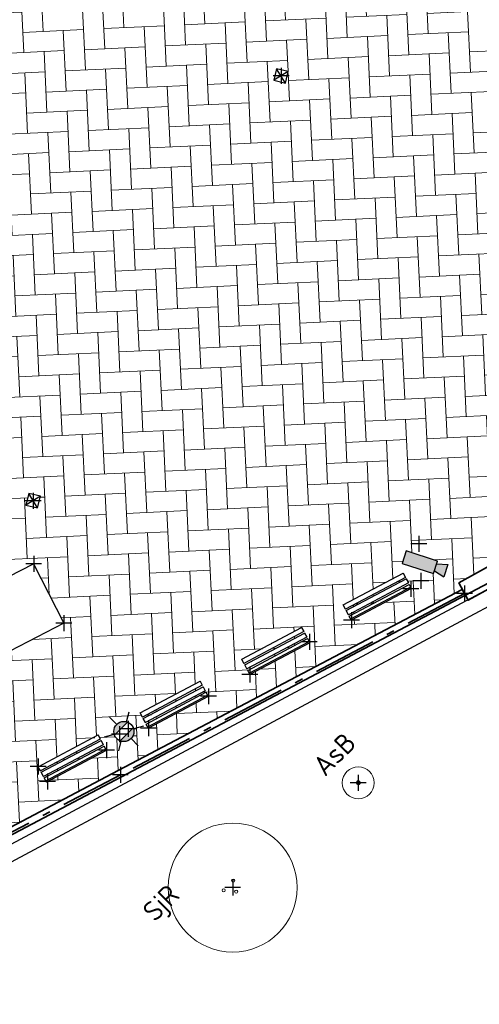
# Model space of a CAD drawing. Header units: millimetres. Extents: x -52896 to 112378, y -5052 to 108299.
# Tile 4 of 6: x 84804 to 96343, y -4855 to 19873. Entities that reach past the tile are written whole.
import ezdxf
from ezdxf.enums import TextEntityAlignment as Align

# ---------------------------------------------------------------- set-up
doc = ezdxf.new("R2010")
doc.units = ezdxf.units.MM
doc.header["$LTSCALE"] = 100
doc.linetypes.add('VH-OPSLUITBAND_120X250', pattern=[26, 16, -4, 2, -4])
doc.layers.add('bomen nieuw kleur', color=98, linetype='Continuous', lineweight=0, transparency=0.4)
for name, color, linetype, lineweight, true_color in [('N-WE-GR-BOOM-S', 7, 'Continuous', 25, 0x00a500), ('R-WE-GR-BOOM-S', 7, 'Continuous', 25, 0x00a500), ('R-WE-GR-GRAS-A', 7, 'Continuous', 18, 0x7ca500), ('R-WE-GR-HAAG-G', 3, 'GR-HAAG1', 25, 0x00ff00), ('R-WE-VH-KANTOPSLUITING_OPSLUITBAND_120X250-G', 150, 'VH-OPSLUITBAND_120X250', 35, 0x007fff), ('R-WE-VH-VERHARDING_BETONSTRAATSTEEN_KF_ROOD_ELLEBOOG-A', 1, 'Continuous', 18, 0xff0000)]:
    doc.layers.add(name, color=color, linetype=linetype, lineweight=lineweight, true_color=true_color)
doc.layers.add('R-WE-AL-SITUATIEMETING-S', color=7, linetype='Continuous')
doc.layers.add('X-XX-AL-MEETPUNT_MARKER-S', color=7, linetype='Continuous')
for name, color, linetype, lineweight in [('R-WE-IE-MEUBILAIR_CAMERA-S', 7, 'Continuous', 25), ('R-WE-IE-MEUBILAIR_WEGMEUBILAIR_LICHTMAST-S', 7, 'Continuous', 25), ('R-WE-IE-MEUBILAIR_WEGMEUBILAIR_SPEELTOESTEL-S', 7, 'Continuous', 25), ('R-WE-IE-MEUBILAIR_WEGMEUBILAIR_ZITBANK-S', 7, 'Continuous', 25), ('R-WE-IE-TERREINAFSCHEIDING_KUNSTMATIG_HEKWERK-G', 20, 'IE-TERREINAFSCHEIDING-KUNSTMATIG', 35), ('R-WE-RI-KOLK-S', 7, 'Continuous', 25), ('R-WE-VH-KANTOPSLUITING_VOORKANTBAND-G', 50, 'Continuous', 35), ('R-WE-VH-KANTVERHARDING-G', 7, 'Continuous', 35), ('X-XX-AL-T25', 7, 'Continuous', 25)]:
    doc.layers.add(name, color=color, linetype=linetype, lineweight=lineweight)
doc.styles.add('NLCS-ISO', font='txt')
doc.styles.add('NLCS-ISO-ANNOTATIVE-T18', font='txt', dxfattribs={"height": 1.8})
doc.styles.add('NLCS-ISO-M200-T25', font='txt', dxfattribs={"height": 0.5})
doc.linetypes.add('GR-HAAG1', pattern='A,6,[176,NLCS.SHX,S=0.125,R=0,X=0,Y=0],-2', length=8)
doc.linetypes.add('IE-TERREINAFSCHEIDING-KUNSTMATIG', pattern='A,4,[82,NLCS.SHX,S=0.75,R=90,X=0,Y=0],4,-2', length=10)

# ---------------------------------------------------------------- blocks, each defined once
blk = doc.blocks.new('SGR-BOOM_NUMMER-SO')
at = {"linetype": 'ByBlock', "lineweight": 18}
h = blk.add_hatch(color=0, dxfattribs=at)
h.dxf.hatch_style = 1
edge = h.paths.add_edge_path()
edge.add_arc((0, 0), 0.25, 0, 360)
at = {"color": 0, "linetype": 'ByBlock', "lineweight": 18}
for radius in [2, 0.25]:
    blk.add_circle((0, 0), radius, dxfattribs=at)
at = {"color": 0, "linetype": 'ByBlock', "lineweight": -2, "style": 'NLCS-ISO-ANNOTATIVE-T18'}
for tag, p in [('SOORT', (2.5, -2.8)), ('DIAMETER', (2.5, -5.3))]:
    blk.add_attdef(tag, p, '', height=1.8, dxfattribs=at)
blk = doc.blocks.new('SIE-WEG_INGANGSCONTROLE_CAMERA-SO')
for points in [[(-0.4115733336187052, 0.1657281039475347), (-0.4115733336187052, -0.1657281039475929), (-0.3314562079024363, -0.1657281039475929), (0.3314562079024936, 0.1657281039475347)], [(0.4151522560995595, 0.1657281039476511), (0.3314562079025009, 0.1657281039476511), (-0.3314562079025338, -0.1657281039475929), (0.41515225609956, -0.1657281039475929)], [(0.6876813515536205, 0.1657281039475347), (0.41515225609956, 0.08904846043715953), (0.4151522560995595, -0.08904846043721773), (0.687681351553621, -0.1657281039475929)]]:
    blk.add_hatch(color=256).paths.add_polyline_path(points)
for p, q in [((0.41515225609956, 0.08904846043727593), (0.6876813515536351, 0.1657281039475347)), ((0.687681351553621, 0.1657281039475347), (0.687681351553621, -0.1657281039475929)), ((0.41515225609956, -0.08904846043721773), (0.687681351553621, -0.1657281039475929))]:
    blk.add_line(p, q)
at = {"flags": 128}
blk.add_lwpolyline([(-0.4115733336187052, -0.1657281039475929), (0.41515225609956, -0.1657281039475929), (0.41515225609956, 0.1657281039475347), (-0.4115733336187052, 0.1657281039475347)], close=True, dxfattribs=at)
blk = doc.blocks.new('SRI-KOLK_A_INMETING_RE01')
at = {"flags": 128}
blk.add_lwpolyline([(-0.15, -0.1499999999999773), (0.15, -0.1499999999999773), (0.15, 0.1499999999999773), (-0.15, 0.1499999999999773)], close=True, dxfattribs=at)
for points in [[(-0.15, -0.1499999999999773), (0.15, 0.1499999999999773)], [(0.15, -0.1499999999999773), (-0.15, 0.1499999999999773)]]:
    blk.add_lwpolyline(points)
blk = doc.blocks.new('N-SIE-WEG_LICHTMAST-SO')
h = blk.add_hatch(color=256)
h.paths.add_polyline_path([(1.162672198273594, 0.5, 0.6585046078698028), (-1.162672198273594, 0.5)])
h.paths.add_polyline_path([(-1.162672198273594, -0.5, 0.6585046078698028), (1.162672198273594, -0.5)])
at = {"flags": 128}
for points in [[(8.349587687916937e-10, 1.265625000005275), (1.669846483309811e-09, 2.53125000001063)], [(-2.192125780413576, 1.265625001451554), (-1.096064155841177, 0.6328125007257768)], [(1.096064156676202, 0.6328124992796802), (2.192125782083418, 1.26562499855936)], [(-1.162672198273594, 0.5), (1.162672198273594, 0.5)], [(-2.192125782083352, -1.26562499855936), (-1.096064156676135, -0.6328124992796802)], [(-1.162672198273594, -0.5), (1.162672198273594, -0.5)], [(2.192125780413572, -1.265625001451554), (1.096064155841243, -0.6328125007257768)], [(-8.349587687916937e-10, -1.265625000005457), (-1.669775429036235e-09, -2.53125000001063)]]:
    blk.add_lwpolyline(points, dxfattribs=at)
at = {"ltscale": 0.5}
blk.add_circle((0, 0), 1.265625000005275, dxfattribs=at)
at = {"style": 'NLCS-ISO'}
blk.add_attdef('TYPE', text='', height=1.8, dxfattribs=at).set_placement((1.669846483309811e-09, 2.53125000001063), align=Align.BOTTOM_CENTER)
blk = doc.blocks.new('SAL-MEETPUNT_MARKER-SO')
at = {"layer": 'X-XX-AL-MEETPUNT_MARKER-S'}
for points in [[(0.7071067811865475, 0.7071067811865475), (-0.7071067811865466, -0.7071067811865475)], [(0.7071067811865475, -0.7071067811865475), (-0.7071067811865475, 0.7071067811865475)]]:
    blk.add_lwpolyline(points, dxfattribs=at)
blk = doc.blocks.new('Group-177_18')
at = {"layer": 'bomen nieuw kleur', "color": 96, "linetype": 'Continuous', "lineweight": 13, "ltscale": 0.6902280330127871}
for centre, radius in [((-0.6688578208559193, -0.4398368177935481), 5.399999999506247), ((-1.365226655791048, -0.0689216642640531), 0.1299999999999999), ((-0.228468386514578, -0.05507939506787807), 0.13), ((-0.7072547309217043, -0.8843616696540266), 0.13)]:
    blk.add_circle(centre, radius, dxfattribs=at)
blk = doc.blocks.new('Tree new-multistem-DO_18')
at = {"layer": 'bomen nieuw kleur', "color": 96, "linetype": 'Continuous', "lineweight": 13, "ltscale": 0.6902280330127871}
blk.add_blockref('Group-177_18', (0, 0), dxfattribs=at)
blk = doc.blocks.new('SIE-WEG_ZITBANK_ZONDER_LEUNING')
blk.add_line((-0.9999999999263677, -0.1816827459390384, 0.0127592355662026), (1.000000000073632, -0.1816827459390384, 0.0127592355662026))
at = {"flags": 128}
for points, elevation in [([(-0.9999999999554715, 0.09968152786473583), (-0.9999999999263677, 0.2192993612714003), (1.000000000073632, 0.2192993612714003), (1.000000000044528, 0.09968152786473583)], 0.0127592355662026), ([(-0.9999999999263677, -0.2192993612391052), (-0.9999999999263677, -0.09968152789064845), (1.000000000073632, -0.09968152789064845), (1.000000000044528, -0.2192993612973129)], -0.01275923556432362)]:
    blk.add_lwpolyline(points, close=True, dxfattribs=dict(at, elevation=elevation))
blk.add_lwpolyline([(-0.9999999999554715, -0.05980891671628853), (-0.9999999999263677, 0.05980891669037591), (1.000000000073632, 0.05980891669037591), (1.000000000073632, -0.05980891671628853)], close=True, dxfattribs=at)

msp = doc.modelspace()

# ---------------------------------------------------------------- hatches: boundary and pattern name
at = {"layer": 'R-WE-GR-GRAS-A'}
h = msp.add_hatch(dxfattribs=at)
h.set_pattern_fill('GRASS', color=256, scale=50)
h.set_pattern_definition([(90, (0, 0), (-898.025612, 898.025612), [238.125, -1557.926224]), (45, (0, 0), (-898.0256121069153, 898.0256121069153), [238.125, -1031.875]), (135, (0, 0), (-898.0256121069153, -898.0256121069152), [238.125, -1031.875])])
h.paths.add_polyline_path([(33887.94043083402, 29690.60858189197), (31171.11952124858, 25401.47363404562), (30545.83833171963, 23173.45558340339), (30411.72413189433, 18753.03497205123), (31181.5643064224, 14869.11644744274), (30716.34141781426, 9870.989131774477), (31133.60307369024, 5861.160368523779), (31705.39923237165, 2333.909150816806), (32817.83345036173, -721.2546927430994), (32391.0775705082, -1874.044534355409), (30648.34919181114, -3006.306782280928), (28371.79237761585, -4753.242295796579), (34801.86822683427, -4647.131156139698), (34722.69332322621, -2782.804481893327), (34375.77931522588, -2797.537352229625)])
h.paths.add_polyline_path([(68244.73930850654, 37701.50635222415), (67238.20887634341, 47131.47822331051), (65444.8300127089, 47534.24025160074), (66712.13843501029, 61046.24921997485), (56339.30076360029, 64485.41941685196), (56091.92808511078, 63562.39693135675), (55950.41645634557, 53793.36047647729), (55854.78729562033, 45253.36232816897), (55778.67695198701, 39885.15948930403, 0.3348562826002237), (58451.91543748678, 35863.2017254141), (66902.55923802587, 32789.37459254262), (75061.62929090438, 29864.80125341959), (77651.54256165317, 28905.35829571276, 0.4200545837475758), (82759.83210815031, 31434.92064571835), (83346.30860625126, 33618.09561551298), (82128.33482460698, 33947.38321275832)])
h.paths.add_polyline_path([(66078.83441741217, 35632.46937008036), (65796.23638451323, 34855.54366414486), (65724.17573111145, 34881.75492056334), (65703.07828314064, 34599.43104046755), (65391.5881690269, 34712.73208439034), (65556.80692373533, 34942.63345168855), (65484.74627041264, 34968.84470808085), (65767.3443032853, 35745.77041398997)], flags=16)
h.paths.add_polyline_path([(63256.52024476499, 38494.1415596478, -1), (63820.99777268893, 39061.03230791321, -1)], flags=16)
h.paths.add_polyline_path([(63503.47916323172, 38742.15626201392, -1), (63574.03885420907, 38813.01760553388, -1)], flags=0)
h.paths.add_polyline_path([(73076.66637290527, 31230.58740095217), (73358.55651468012, 31127.93289343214), (73255.90200710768, 30846.04275152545), (72974.01186528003, 30948.69725909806)], flags=16)
h.paths.add_polyline_path([(60716.21125765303, 35731.89189895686), (60613.66282936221, 35449.96314933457), (60331.734079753, 35552.51157766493), (60434.28250805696, 35834.44032730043)], flags=16)
h.paths.add_polyline_path([(79608.13436972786, 32983.87573065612, -1), (77322.00038184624, 30687.96820039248, -1)], flags=16)
h.paths.add_polyline_path([(76845.63406537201, 30458.29093044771, -1), (76488.42562974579, 30099.55537882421, -1)], flags=16)
h.paths.add_polyline_path([(58046.47795875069, 36826.89224770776, -1), (58403.68639437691, 37185.62779933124, -1)], flags=16)
h.paths.add_polyline_path([(58925.46108967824, 38634.02727708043), (58577.63100611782, 38436.50706807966), (58380.1107971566, 38784.337151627), (58727.94088071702, 38981.85736062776)], flags=16)
h.paths.add_polyline_path([(58925.46108967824, 38634.02727708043), (58862.71751476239, 38630.71087509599), (58826.56343001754, 38610.18026920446, -0.2748725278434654), (58648.77811432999, 38509.22237509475), (58588.18987992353, 38474.81649341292), (58553.78399821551, 38535.4047277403, -0.06645234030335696), (58511.66656145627, 38567.45952725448, -0.2046814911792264), (58452.82610419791, 38713.19004346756), (58418.42022250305, 38773.77827780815), (58479.00845681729, 38808.18415950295, -0.2748725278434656), (58656.79377255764, 38909.14205356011), (58692.94785732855, 38929.67265958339), (58727.94088071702, 38981.85736062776)], flags=16)
h.paths.add_polyline_path([(58878.57627230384, 38659.68728580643), (58802.68007894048, 38655.6756832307, -0.549943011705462), (58540.48470170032, 38596.40086907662, -0.7419630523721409), (58683.62896496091, 38865.32288408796), (58725.95739892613, 38928.44680037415)], flags=0)
h.paths.add_polyline_path([(58628.67680365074, 38684.97000459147, -1), (58676.8950832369, 38733.39442406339, -1)], flags=0)
h.paths.add_polyline_path([(78266.32830747, 31794.03597164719, -1), (78211.29174851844, 31738.76412371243, -1)], flags=0)
h.paths.add_polyline_path([(57502.72857993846, 42164.48915595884, -1), (59788.86256782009, 44460.39668622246, -1)], flags=16)
h.paths.add_polyline_path([(78504.01359876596, 32038.62274503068, -1), (78448.97703980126, 31983.35089708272, -1)], flags=0)
h.paths.add_polyline_path([(78578.95671767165, 31761.29871102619, -1), (78523.92015870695, 31706.02686307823, -1)], flags=0)
h.paths.add_polyline_path([(58704.64835679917, 43182.54781864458, -1), (58759.68491576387, 43237.81966659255, -1)], flags=0)
h.paths.add_polyline_path([(58629.70523789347, 43459.87185264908, -1), (58684.74179684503, 43515.14370058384, -1)], flags=0)
h.paths.add_polyline_path([(58392.01994665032, 43215.285079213, -1), (58447.05650561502, 43270.55692716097, -1)], flags=0)
h.paths.add_polyline_path([(62752.82001327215, 51276.76893350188), (61119.13637698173, 51358.88698771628), (60373.4108798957, 52814.75754547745), (61261.36901896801, 54188.5100492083), (62895.05265529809, 54106.39199492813), (63640.77815242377, 52650.5214371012)], flags=16)
edge = h.paths.add_edge_path()
edge.add_arc((94825.26127321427, 98374.63018261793), 10399.75130898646, 319.4239527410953, 346.5461266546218)
edge.add_arc((101928.1093061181, 96366.86453055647), 3039.542317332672, 352.2123106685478, 416.3800498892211)
edge.add_line((103611.0477614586, 98897.97805123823), (98366.53633353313, 100503.2412325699))
edge.add_line((98366.53633353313, 100503.2412325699), (92496.43112359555, 102347.5868684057))
edge.add_line((92496.4311236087, 102347.5868684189), (88889.98606290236, 103100.7429108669))
edge.add_arc((89111.1153926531, 100727.1970995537), 2383.824217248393, 95.32254779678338, 162.985212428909)
edge.add_arc((88844.69157423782, 100237.9100055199), 2336.876130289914, 149.4776912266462, 221.1984612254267)
edge.add_line((87086.34979439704, 98698.6815515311), (89356.6603020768, 95815.69348373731))
edge.add_arc((100878.2851309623, 104048.7672607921), 14160.9089579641, 215.5486802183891, 234.0337913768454)
edge.add_line((92561.46979304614, 92587.44425029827), (92785.00531682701, 93018.48023468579))
edge.add_line((92785.00531682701, 93018.4802346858), (92980.5966696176, 93025.8215750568))
edge.add_ellipse((92990.51666753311, 93151.28193245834), major_axis=(-0.2666256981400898, 124.9997156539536), ratio=0.9999999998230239, start_angle=92.02732270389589, end_angle=182.0273226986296, ccw=False)
edge.add_ellipse((92990.51666753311, 93151.28193245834), major_axis=(-0.2666256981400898, 124.9997156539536), ratio=0.9999999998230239, start_angle=182.0273226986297, end_angle=452.02732270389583, ccw=False)
edge.add_line((93010.3815360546, 93026.93952248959), (93205.40493406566, 93034.2595452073))
edge.add_line((93205.4049340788, 93034.2595452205), (93495.84826882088, 92564.18170511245))
edge.add_line((93495.84826875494, 92564.18170515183), (92638.41928944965, 92531.9989019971))
edge.add_arc((100878.2851309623, 104048.7672607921), 14160.90895796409, 234.4175364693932, 249.1713507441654)
edge.add_line((95843.02908856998, 90813.30205916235), (99560.0299112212, 89944.41605742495))
edge.add_arc((99993.49826535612, 92959.44401739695), 3046.02830150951, 261.8186886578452, 333.7043049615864)
h.paths.add_polyline_path([(99391.69723498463, 92947.14633336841, -0.1060884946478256), (93973.11673331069, 95271.87456447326), (89416.32236683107, 99669.5614677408), (89301.67400106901, 99937.66828637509, -0.1832087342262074), (89190.16205038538, 100198.4405542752), (89043.22944676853, 100542.0445180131), (89298.65552814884, 100798.5625815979), (95887.0383568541, 98358.94955848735), (100590.6246155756, 97079.21665420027, -0.4624203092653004), (101713.3403245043, 95171.00454935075, -0.2150448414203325)], flags=0)
h.paths.add_polyline_path([(95296.05443565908, 95632.49324948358, -1), (95860.53196358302, 96199.38399774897, -1)], flags=0)
h.paths.add_polyline_path([(95543.01335413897, 95880.50795186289, -1), (95613.5730451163, 95951.36929538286, -1)], flags=0)
h.paths.add_polyline_path([(89307.57570994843, 99931.6667226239, -1), (89872.05323787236, 100498.5574708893, -1)], flags=0)
h.paths.add_polyline_path([(99391.69723498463, 92947.14633336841, 0.2150448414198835), (101713.3403245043, 95171.00454935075, 0.4624203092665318), (100590.6246155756, 97079.21665420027), (95887.0383568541, 98358.94955848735), (89298.65552814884, 100798.5625815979), (89043.22944676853, 100542.0445180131), (89190.16205038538, 100198.4405542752, -0.6825790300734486), (89872.05323787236, 100498.5574708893, -1.010577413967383), (89301.67400106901, 99937.66828637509), (89416.32236683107, 99669.5614677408), (93973.11673331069, 95271.87456447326, 0.1060884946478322)], flags=16)
edge = h.paths.add_edge_path()
edge.add_line((34969.61266675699, 100034.25977274), (36757.75344613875, 100098.1781088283))
edge.add_line((36757.75344613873, 100098.1781088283), (37882.62655688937, 100162.0959048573))
edge.add_line((37882.62655694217, 100162.0959048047), (39050.61347584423, 100235.298072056))
edge.add_line((39050.61347584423, 100235.298072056), (40413.84863156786, 100599.5382540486))
edge.add_arc((39983.61233210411, 102243.7081944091), 1699.528777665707, 284.6640121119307, 360.3010024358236)
edge.add_line((41683.11765708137, 102252.6365998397), (41451.50857845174, 103758.9905538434))
edge.add_line((41451.50857845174, 103758.9905538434), (41246.20018323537, 104537.7860744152))
edge.add_arc((37901.02968891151, 102258.3901385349), 4047.939163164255, 394.2704795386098, 453.3702377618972)
edge.add_line((37663.06012604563, 106299.328390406), (33073.69196135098, 105414.8461420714))
edge.add_arc((35214.47169297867, 96724.96973197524), 8949.686580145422, 103.8394254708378, 137.2466504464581)
edge.add_arc((31956.07791765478, 98684.37123014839), 5283.852807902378, 128.8323578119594, 150.9238641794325)
edge.add_ellipse((27277.61771893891, 101061.5446505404), major_axis=(-199.9996673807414, -0.4266013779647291), ratio=0.9999999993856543, start_angle=413.61636537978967, end_angle=612.268032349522, ccw=False)
edge.add_arc((31956.07791765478, 98684.37123014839), 5283.852807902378, 155.2049581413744, 164.924371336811)
edge.add_line((26854.07761326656, 100058.6686467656), (27926.53277916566, 98508.14618092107))
edge.add_arc((29226.334878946, 99629.7359320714), 1716.813638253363, 220.7906695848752, 294.7408452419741)
edge.add_line((29944.84650093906, 98070.50852156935), (31068.38657746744, 98427.87345590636))
edge.add_line((31068.38657746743, 98427.87345590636), (31760.64377970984, 98760.2767741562))
edge.add_arc((35451.60406784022, 94141.75381481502), 5912.185904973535, 94.67623249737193, 128.6306122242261, ccw=False)
h.paths.add_polyline_path([(31946.90137442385, 101277.2728227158, -0.2264729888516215), (29606.88755291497, 100372.8396770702), (29621.31266967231, 100903.2017382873, -0.01044324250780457), (29883.8059955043, 101156.1307981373, -0.3667992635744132), (30273.9554182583, 101495.7848061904, -0.08422569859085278), (32809.55626874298, 102942.938915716, -0.02655224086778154), (37389.89975361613, 103417.2790482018), (38354.46662208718, 103383.9810599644), (38476.87901388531, 103353.1540427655, -0.715312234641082), (38546.65772242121, 103119.2253594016), (34840.54331603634, 102862.4180255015, 0.1170196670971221)], flags=16)
h.paths.add_polyline_path([(29996.99429479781, 100812.3742504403, -1), (30561.4718227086, 101379.2649986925, -1)], flags=0)
h.paths.add_polyline_path([(34840.54331603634, 102862.4180255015), (38546.65772242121, 103119.2253594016, 0.715312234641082), (38476.87901388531, 103353.1540427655), (38354.46662208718, 103383.9810599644), (37389.89975361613, 103417.2790482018, 0.02655224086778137), (32809.55626874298, 102942.938915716, 0.08422569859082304), (30273.9554182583, 101495.7848061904, -0.2017887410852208), (30561.4718227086, 101379.2649986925, -1), (29996.99429479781, 100812.3742504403, -0.2391293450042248), (29883.8059955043, 101156.1307981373, 0.01044324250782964), (29621.31266967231, 100903.2017382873), (29606.88755291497, 100372.8396770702, 0.2264729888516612), (31946.90137442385, 101277.2728227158, -0.1170196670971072)], flags=16)
h.paths.add_polyline_path([(62987.18248174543, 21885.71230909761), (62624.41085362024, 26870.05266127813, 0.4164545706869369), (59887.95417667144, 29165.8535792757, 0.412712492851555), (59234.77354531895, 28414.92544500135), (59541.6747031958, 25423.80447132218, -0.6177320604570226), (56817.13523805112, 23458.59565217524), (53316.18227336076, 25143.94556805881, -0.620093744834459), (53159.04536528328, 28533.48801392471), (54443.62265139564, 29308.39039228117), (53998.96640668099, 29697.71404708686), (52747.51708304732, 28974.94298091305, 0.5814237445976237), (52992.36386799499, 24727.23599255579), (56600.16235298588, 22986.31684661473, 0.5895165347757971), (60143.44346111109, 25371.36820902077), (59991.35057958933, 26877.48678948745), (60488.82050519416, 26927.72296305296), (60641.23983749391, 25418.37166297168, -0.5892264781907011), (56377.86235184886, 22538.41777186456), (52772.84879053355, 24277.9930714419, -0.5832561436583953), (52486.85449851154, 29401.79754317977), (53748.90245616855, 30130.68982092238), (53998.96640668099, 29697.71404708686), (54443.62265139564, 29308.39039228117), (55728.19993752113, 30083.29277065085, 0.4046548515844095), (55961.58908222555, 31057.47884485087, 0.4145368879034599), (52467.0248425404, 31792.56618641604), (48288.76683390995, 29063.33046875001, 0.5701355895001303), (48561.10990606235, 24703.88104807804), (59370.61440958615, 19428.57466956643, 0.574509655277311)])
h.paths.add_polyline_path([(61567.0114583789, 20077.52373900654, -1), (61209.80302276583, 19718.78818739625, -1)], flags=16)
h.paths.add_polyline_path([(48977.39538015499, 27118.83703206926, -1), (51263.52936803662, 29414.7445623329, -1)], flags=16)
h.paths.add_polyline_path([(50179.3151569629, 28136.89569480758, -1), (50234.3517159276, 28192.16754275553, -1)], flags=0)
h.paths.add_polyline_path([(50104.3720380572, 28414.21972881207, -1), (50159.40859700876, 28469.49157674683, -1)], flags=0)
h.paths.add_polyline_path([(47637.38414150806, 26433.53078937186, -1), (47994.59257713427, 26792.26634099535, -1)], flags=16)
h.paths.add_polyline_path([(70633.15670534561, 26521.56036224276, 0.5631067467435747), (67225.10499128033, 23770.71040009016), (68792.33211875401, 14359.61221066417, 0.1746882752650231), (69622.67376224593, 12941.50969144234), (74856.00666492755, 8289.292614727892, 0.4940338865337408), (78838.66350906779, 9179.551825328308), (83338.94421371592, 19010.88650476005, 0.4486844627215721), (81940.18190299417, 22373.73886562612)])
h.paths.add_polyline_path([(77757.2410103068, 17951.30924115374, -0.4337534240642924), (78039.00590721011, 17277.72995155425), (77167.3911469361, 15338.10596098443, -0.494915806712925), (76393.12271493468, 15157.37149645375), (73977.89574206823, 17150.03124536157, -0.1788671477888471), (73106.21342737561, 18648.10359624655), (73063.16033676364, 18894.49139092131, -0.5791766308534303), (73730.000334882, 19449.19067482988)], flags=16)
h.paths.add_polyline_path([(74756.18960166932, 14641.74147745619, -1), (74191.7120737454, 14074.8507291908, -1)], flags=16)
h.paths.add_polyline_path([(74509.23068318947, 14393.72677507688, -1), (74438.67099222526, 14322.86543157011, -1)], flags=0)
h.paths.add_polyline_path([(80649.9673373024, 17943.07408761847), (81104.98109681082, 17735.80016578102), (78622.63326759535, 12286.47779926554), (78167.61950807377, 12493.75172108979)], flags=16)
h.paths.add_polyline_path([(82278.89552285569, 19054.58745518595), (82732.94765443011, 18845.21538959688), (78555.58270936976, 9786.024746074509), (78101.53057780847, 9995.396811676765)], flags=16)
h.paths.add_polyline_path([(69830.52173509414, 14162.8640568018, -1), (69473.31329948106, 13804.1285051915, -1)], flags=16)
h.paths.add_polyline_path([(76923.47885660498, 8472.171210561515, -1), (76566.27042097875, 8113.435658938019, -1)], flags=16)
h.paths.add_polyline_path([(64014.31210794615, 38886.54396156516), (64719.90901785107, 39595.15739689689), (63869.57289545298, 40441.87368878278), (63163.97598554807, 39733.26025345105)], flags=24)
h.paths.add_polyline_path([(59145.08748474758, 44368.35729006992), (59885.96424013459, 45112.40139715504), (59035.62811773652, 45959.11768904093), (58294.7513623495, 45215.0735819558)], flags=24)
h.paths.add_polyline_path([(78478.68018391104, 31691.78871154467), (79219.55693929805, 32435.83281862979), (78369.22081689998, 33282.54911051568), (77628.34406151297, 32538.50500343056)], flags=8)
h.paths.add_polyline_path([(91411.2143084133, 99113.3800399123), (92116.81121831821, 99821.99347524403), (91266.47509592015, 100668.7097671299), (90560.87818601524, 99960.09633179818)], flags=8)
h.paths.add_polyline_path([(96149.97764647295, 93283.80591278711), (97173.09316583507, 94311.29539401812), (96322.75704343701, 95158.01168590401), (95299.64152407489, 94130.522204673)], flags=8)
h.paths.add_polyline_path([(29686.65852962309, 101041.7304944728), (30709.77404899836, 102069.219975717), (29859.43792654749, 102915.9362676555), (28836.32240717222, 101888.4467864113)], flags=24)
h.paths.add_polyline_path([(50287.79624254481, 28237.22703097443), (51028.67299793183, 28981.27113805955), (50178.33687553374, 29827.98742994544), (49437.46012014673, 29083.94332286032)], flags=8)
h.paths.add_polyline_path([(74815.77561487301, 15190.99938159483), (75838.89113424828, 16218.48886283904), (74988.5550118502, 17065.20515472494), (73965.43949247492, 16037.71567348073)], flags=24)
h.paths.add_polyline_path([(71395.00442184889, 21244.34293782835), (72135.88117723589, 21988.38704491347), (71285.54505483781, 22835.10333679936), (70544.6682994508, 22091.05922971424)], flags=24)
at = {"layer": 'R-WE-VH-VERHARDING_BETONSTRAATSTEEN_KF_ROOD_ELLEBOOG-A'}
h = msp.add_hatch(dxfattribs=at)
h.set_pattern_fill('AR-HBONE', color=256, scale=5, angle=137.6822123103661)
h.set_pattern_definition([(182.6822123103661, (181117156.4288713, -411735026.8687512), (-483.6709208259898, -531.2160015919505), [1523.999999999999, -507.9999999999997]), (272.6822123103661, (181116648.985756, -411735050.6412753), (-483.6709208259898, -531.2160015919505), [1524, -508])])
h.paths.add_polyline_path([(98229.57786310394, 7563.186376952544), (98329.58037658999, 7374.566657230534), (101817.1895588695, 9223.62933242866), (102040.0664918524, 8803.25005148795), (104506.6629644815, 10089.28521377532), (106346.7837893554, 11064.88154848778), (106318.2726249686, 11119.50881797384), (107216.983731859, 11588.56576268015), (107167.9387524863, 15957.50816783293), (107163.587518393, 21521.58992595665), (103367.6191463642, 21742.74108374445), (102984.8836986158, 21831.72747052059), (102818.0249770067, 21822.8862584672), (98626.67462372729, 22208.4460623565), (98608.66230448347, 22129.27798572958), (92110.53800411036, 23697.08132459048), (92038.7317919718, 23426.79132691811, -0.131652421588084), (92152.34403468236, 23361.51996279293, -1), (91795.13559905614, 23002.78441116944, -0.7673271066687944), (92038.7317919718, 23426.79132691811), (92110.53800411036, 23697.08132459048), (91502.80874010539, 23843.70824725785), (90972.24844435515, 26603.12771025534), (89394.56229883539, 26994.32897071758), (88548.3386028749, 32211.69099155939), (83346.30860625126, 33618.09561551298), (82759.83210815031, 31434.92064571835), (80600.74833992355, 23397.67165856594), (82108.24107313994, 22844.66937409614, -0.447653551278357), (83791.58679988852, 18798.43048793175), (79301.96225495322, 8990.37530590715, -0.2510059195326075), (76999.87285291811, 7228.62983472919), (77105.32010083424, 2377.260360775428), (77135.80182345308, 2377.922898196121), (77227.72236076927, -1851.115765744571), (81986.76096211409, -1767.504841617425), (87275.07410551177, 1014.405283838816), (95914.57455146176, 5565.323677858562), (95825.57519563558, 5733.18979436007), (97624.84913673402, 6723.644411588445), (97741.95368459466, 6502.767692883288), (102049.0496995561, 8786.30637613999), (101817.1895588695, 9223.62933242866), (98329.58037658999, 7374.566657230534), (98429.58288995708, 7185.946937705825), (97164.50559512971, 6756.866628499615)])
h.paths.add_polyline_path([(91475.7013160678, 18280.60175798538), (91184.07815907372, 18351.00015518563), (91254.47655628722, 18642.62331214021), (91546.09971326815, 18572.22491492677)], flags=16)
h.paths.add_polyline_path([(94510.25523740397, 6530.817679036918), (95297.01307832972, 6276.874180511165), (95273.45955927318, 6203.90158654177), (95556.3668534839, 6193.162011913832), (95454.55417216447, 5877.729934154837), (95218.75391605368, 6034.414696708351), (95195.20039694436, 5961.442102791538), (94408.4425560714, 6215.385601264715)], flags=16)
h.paths.add_polyline_path([(94430.80458670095, 5973.189479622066), (94486.84964136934, 5867.513664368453), (92984.99259599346, 5071.005399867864), (92928.94754145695, 5176.681215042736)], flags=16)
h.paths.add_polyline_path([(94505.53132623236, 5832.288392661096), (94561.5763809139, 5726.612577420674), (93059.71933559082, 4930.104312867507), (93003.67428097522, 5035.78012806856)], flags=16)
h.paths.add_polyline_path([(94580.25806577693, 5691.38730571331), (94636.30312036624, 5585.711490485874), (93134.44607510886, 4789.203225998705), (93078.40102050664, 4894.879041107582)], flags=16)
h.paths.add_polyline_path([(91881.05077799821, 4610.10271973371), (91937.09583262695, 4504.426904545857), (90435.23878730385, 3707.918639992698), (90379.19373270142, 3813.594455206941)], flags=16)
h.paths.add_polyline_path([(91955.77751752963, 4469.201632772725), (92011.82257217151, 4363.525817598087), (90509.96552684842, 3567.017553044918), (90453.92047223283, 3672.693368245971)], flags=16)
h.paths.add_polyline_path([(92030.5042570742, 4328.300545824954), (92086.54931167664, 4222.624730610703), (90584.69226635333, 3426.116466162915), (90528.64721175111, 3531.792281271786)], flags=16)
h.paths.add_polyline_path([(106701.417159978, 12604.20058505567, -1), (106344.208724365, 12245.46503344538, -1)], flags=16)
h.paths.add_polyline_path([(85323.6763477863, 7902.828987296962), (85253.2779505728, 7611.205830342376), (84961.65479359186, 7681.604227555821), (85032.05319079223, 7973.227384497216)], flags=16)
h.paths.add_polyline_path([(89546.53131137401, 23044.03854734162, -1), (89758.21038692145, 23256.62258052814, -1)], flags=16)
h.paths.add_polyline_path([(89331.26378742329, 3262.572273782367), (89387.30884209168, 3156.896458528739), (87885.45179672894, 2360.388194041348), (87829.40674217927, 2466.06400920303)], flags=16)
h.paths.add_polyline_path([(89405.9905269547, 3121.671186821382), (89462.03558164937, 3015.995371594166), (87960.17853632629, 2219.487107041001), (87904.13348169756, 2325.162922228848)], flags=16)
h.paths.add_polyline_path([(89480.71726649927, 2980.770099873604), (89536.76232115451, 2875.094284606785), (88034.9052758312, 2078.586020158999), (87978.86022122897, 2184.261835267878)], flags=16)
h.paths.add_polyline_path([(87697.13673314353, 22358.79483588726, -1), (87908.815808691, 22571.37886907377, -1)], flags=16)
h.paths.add_polyline_path([(85148.26164771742, 6206.877272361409), (85909.36306579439, 4718.637594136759), (83420.00401725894, 3429.686275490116), (82644.90707716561, 4926.635425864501)], flags=16)
h.paths.add_polyline_path([(85770.24551256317, 21705.55925502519, -1), (85981.92458811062, 21918.14328821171, -1)], flags=16)
h.paths.add_polyline_path([(87598.14562873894, 2176.384416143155, -1), (87240.93719312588, 1817.648864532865, -1)], flags=16)
h.paths.add_polyline_path([(86771.06458212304, 1908.716080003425), (86827.10963673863, 1803.040264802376), (85325.25259141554, 1006.532000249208), (85269.20753682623, 1112.207815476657)], flags=16)
h.paths.add_polyline_path([(86845.79132165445, 1767.814993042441), (86901.8363762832, 1662.139177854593), (85399.97933096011, 865.6309133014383), (85343.93427634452, 971.3067285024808)], flags=16)
h.paths.add_polyline_path([(86920.51806119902, 1626.913906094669), (86976.56311578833, 1521.23809086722), (85474.70607053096, 724.7298263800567), (85418.66101587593, 830.4056415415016)], flags=16)
h.paths.add_polyline_path([(85467.06648708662, 25723.43653591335), (85177.46378806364, 25801.73261942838), (85255.75987159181, 26091.33531846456), (85545.36257061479, 26013.03923494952)], flags=16)

# ---------------------------------------------------------------- linework, layer by layer
at = {"layer": 'R-WE-GR-HAAG-G'}
msp.add_lwpolyline([(82081.05923328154, -2176.400644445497), (97211.79004596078, 5925.586272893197), (97402.99059875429, 5578.248629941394), (79391.59134079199, -4066.23734755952), (35096.06922648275, -4667.71687402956), (35071.68608903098, -2796.054043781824)], close=True, dxfattribs=at)
at = {"layer": 'R-WE-IE-MEUBILAIR_WEGMEUBILAIR_SPEELTOESTEL-S'}
msp.add_lwpolyline([(85148.26164771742, 6206.877272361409), (85909.36306579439, 4718.637594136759), (83420.00401725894, 3429.686275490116), (82644.90707716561, 4926.635425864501), (85148.26164771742, 6206.877272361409)], dxfattribs=at)
at = {"layer": 'R-WE-IE-TERREINAFSCHEIDING_KUNSTMATIG_HEKWERK-G', "ltscale": 0.5}
msp.add_lwpolyline([(22211.4955725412, -4854.901456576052), (34801.86822683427, -4647.131156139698), (34722.20655237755, -2771.342517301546), (81976.62250406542, -1981.361569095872), (98072.60767719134, 6519.557268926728)], dxfattribs=at)
at = {"layer": 'R-WE-VH-KANTOPSLUITING_OPSLUITBAND_120X250-G'}
msp.add_lwpolyline([(95914.71661299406, 5565.398509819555), (95970.6428741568, 5459.22764133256), (87331.0003666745, 908.2344153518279), (82017.38618332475, -1886.985309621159), (34771.36728288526, -2717.044410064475), (34564.08225250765, 9700.29798049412), (34357.20733871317, 23479.27790537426), (34281.08029398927, 31441.35615952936), (23967.98331502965, 31617.14839988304), (19702.34658296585, 31684.88858440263)], dxfattribs=at)
at = {"layer": 'R-WE-VH-KANTOPSLUITING_VOORKANTBAND-G'}
msp.add_lwpolyline([(95914.71661299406, 5565.398509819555), (87275.07410551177, 1014.405283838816), (81986.76096211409, -1767.504841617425), (34889.34590898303, -2594.953140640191), (34684.06721765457, 9702.200160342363), (34477.19872671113, 23480.75228906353), (34399.9576419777, 31559.34726344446), (23969.95860535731, 31737.13216180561), (19704.61894971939, 31804.86762854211)], dxfattribs=at)
at = {"layer": 'R-WE-VH-KANTVERHARDING-G'}
msp.add_lwpolyline([(95825.57519563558, 5733.189794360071), (96059.78429139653, 5291.436356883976), (97859.05823249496, 6281.890974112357), (97624.84913673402, 6723.644411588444)], close=True, dxfattribs=at)
at = {"layer": 'R-WE-VH-VERHARDING_BETONSTRAATSTEEN_KF_ROOD_ELLEBOOG-A'}
msp.add_lwpolyline([(82108.24107313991, 22844.66937409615, -0.4476535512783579), (83791.58679988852, 18798.43048793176), (79301.9622549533, 8990.375305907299, -0.251005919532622), (76999.87285291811, 7228.629834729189), (77105.32010083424, 2377.260360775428), (77135.80182345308, 2377.922898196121), (77227.72236076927, -1851.115765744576), (81986.76096211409, -1767.504841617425), (87275.07410551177, 1014.405283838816), (95914.57455146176, 5565.323677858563), (95825.57519563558, 5733.189794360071), (97624.84913673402, 6723.644411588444)], format="xyb", dxfattribs=at)
for points in [[(91475.7013160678, 18280.60175798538), (91184.07815907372, 18351.00015518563), (91254.47655628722, 18642.62331214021), (91546.09971326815, 18572.22491492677), (91475.7013160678, 18280.60175798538)], [(85323.6763477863, 7902.828987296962), (85253.2779505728, 7611.205830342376), (84961.65479359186, 7681.604227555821), (85032.05319079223, 7973.227384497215), (85323.6763477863, 7902.828987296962)], [(94510.25523740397, 6530.817679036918), (95297.01307832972, 6276.874180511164), (95273.45955927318, 6203.901586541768), (95556.3668534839, 6193.162011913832), (95454.55417216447, 5877.729934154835), (95218.75391605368, 6034.414696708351), (95195.20039694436, 5961.442102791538), (94408.4425560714, 6215.385601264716), (94510.25523740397, 6530.817679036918)], [(85148.26164771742, 6206.877272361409), (85909.36306579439, 4718.637594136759), (83420.00401725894, 3429.686275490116), (82644.90707716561, 4926.635425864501), (85148.26164771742, 6206.877272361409)], [(94430.80458670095, 5973.189479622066), (94486.84964136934, 5867.513664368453), (92984.99259599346, 5071.005399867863), (92928.94754145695, 5176.681215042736), (94430.80458670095, 5973.189479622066)], [(94505.53132623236, 5832.288392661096), (94561.5763809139, 5726.612577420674), (93059.71933559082, 4930.104312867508), (93003.67428097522, 5035.78012806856), (94505.53132623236, 5832.288392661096)], [(94580.25806577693, 5691.38730571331), (94636.30312036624, 5585.711490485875), (93134.44607510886, 4789.203225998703), (93078.40102050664, 4894.879041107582), (94580.25806577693, 5691.38730571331)], [(91881.05077799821, 4610.10271973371), (91937.09583262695, 4504.426904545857), (90435.23878730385, 3707.918639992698), (90379.19373270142, 3813.594455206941), (91881.05077799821, 4610.10271973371)], [(91955.77751752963, 4469.201632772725), (92011.82257217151, 4363.525817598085), (90509.96552684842, 3567.01755304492), (90453.92047223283, 3672.693368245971), (91955.77751752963, 4469.201632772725)], [(92030.5042570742, 4328.300545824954), (92086.54931167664, 4222.624730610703), (90584.69226635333, 3426.116466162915), (90528.64721175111, 3531.792281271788), (92030.5042570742, 4328.300545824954)], [(89331.26378742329, 3262.572273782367), (89387.30884209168, 3156.896458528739), (87885.45179672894, 2360.388194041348), (87829.40674217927, 2466.06400920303), (89331.26378742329, 3262.572273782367)], [(89405.9905269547, 3121.671186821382), (89462.03558164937, 3015.995371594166), (87960.17853632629, 2219.487107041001), (87904.13348169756, 2325.162922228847), (89405.9905269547, 3121.671186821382)], [(89480.71726649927, 2980.770099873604), (89536.76232115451, 2875.094284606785), (88034.9052758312, 2078.586020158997), (87978.86022122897, 2184.261835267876), (89480.71726649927, 2980.770099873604)], [(86771.06458212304, 1908.716080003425), (86827.10963673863, 1803.040264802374), (85325.25259141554, 1006.532000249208), (85269.20753682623, 1112.207815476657), (86771.06458212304, 1908.716080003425)], [(86845.79132165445, 1767.814993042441), (86901.8363762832, 1662.139177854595), (85399.97933096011, 865.6309133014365), (85343.93427634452, 971.3067285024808), (86845.79132165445, 1767.814993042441)], [(86920.51806119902, 1626.913906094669), (86976.56311578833, 1521.23809086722), (85474.70607053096, 724.7298263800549), (85418.66101587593, 830.4056415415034), (86920.51806119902, 1626.913906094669)]]:
    msp.add_lwpolyline(points, close=True, dxfattribs=at)
msp.add_lwpolyline([(87598.14562873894, 2176.384416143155, -1), (87240.93719312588, 1817.648864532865, -1), (87598.14562873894, 2176.384416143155, -1)], format="xyb", close=True, dxfattribs=at)

# ---------------------------------------------------------------- block references
at = {"layer": 'N-WE-GR-BOOM-S', "color": 116, "linetype": 'Continuous', "lineweight": 18, "ltscale": 0.6902280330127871, "true_color": 0x136734, "xscale": 300, "yscale": 300, "zscale": 300, "rotation": 45.12221231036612}
msp.add_blockref('Tree new-multistem-DO_18', (90199.41102365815, -1687.375910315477), dxfattribs=at)
at = {"layer": 'R-WE-AL-SITUATIEMETING-S', "xscale": 200, "yscale": 200, "zscale": 200, "rotation": 45.12221231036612}
for p in [(91365.08893614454, 18461.61253508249), (85142.66557066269, 7792.216607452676), (94825.99387054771, 6710.489268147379), (85155.2319216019, 6210.441943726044), (94876.05586295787, 5782.869843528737), (94622.63496089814, 5580.80340299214), (95970.6428741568, 5459.22764133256), (93134.44607510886, 4789.203225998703), (85909.36306579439, 4718.637594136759), (92076.35182268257, 4248.129706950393), (90584.69226635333, 3426.116466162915), (89542.87199080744, 2880.127900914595), (87529.35675096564, 2062.658403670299), (88034.9052758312, 2078.586020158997), (87309.7260708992, 1931.374877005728), (86984.61482081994, 1525.508304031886), (85267.21499416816, 1115.964856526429), (87331.0003666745, 908.2344153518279), (85501.36511344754, 738.8684210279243), (93303.66614994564, 707.4274401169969), (90151.33010371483, -1922.668651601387)]:
    msp.add_blockref('SAL-MEETPUNT_MARKER-SO', p, dxfattribs=at)
at = {"layer": 'R-WE-GR-BOOM-S', "xscale": 200, "yscale": 200, "zscale": 200, "rotation": 45.12221231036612}
msp.add_blockref('SGR-BOOM_NUMMER-SO', (93303.66614994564, 707.4274401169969), dxfattribs=at)
at = {"layer": 'R-WE-IE-MEUBILAIR_CAMERA-S', "xscale": 1000, "yscale": 1000, "zscale": 200, "rotation": 342.1113671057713}
msp.add_blockref('SIE-WEG_INGANGSCONTROLE_CAMERA-SO', (94851.02486681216, 6246.679555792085), dxfattribs=at)
at = {"layer": 'R-WE-IE-MEUBILAIR_WEGMEUBILAIR_LICHTMAST-S', "xscale": 200, "yscale": 200, "zscale": 200, "rotation": 45.12221231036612}
msp.add_blockref('N-SIE-WEG_LICHTMAST-SO', (87419.54141093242, 1997.016640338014), dxfattribs=at)
at = {"layer": 'R-WE-IE-MEUBILAIR_WEGMEUBILAIR_ZITBANK-S', "xscale": 849.9999999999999, "yscale": 1000, "zscale": 1000, "rotation": 27.9391950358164}
for p in [(93782.62533087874, 5381.196352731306, 12.75923556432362), (91232.8715221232, 4018.109592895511, 12.75923556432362), (88683.08453160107, 2670.5791468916, 12.75923556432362), (86122.88532624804, 1316.722953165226)]:
    msp.add_blockref('SIE-WEG_ZITBANK_ZONDER_LEUNING', p, dxfattribs=at)
at = {"layer": 'R-WE-RI-KOLK-S', "xscale": 999.9999999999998, "yscale": 999.9999999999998, "zscale": 999.9999999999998, "rotation": 76.42834017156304}
for p in [(91365.08893614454, 18461.61253508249), (85142.66557066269, 7792.216607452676)]:
    msp.add_blockref('SRI-KOLK_A_INMETING_RE01', p, dxfattribs=at)

# ---------------------------------------------------------------- texts
at = {"layer": 'X-XX-AL-T25', "char_height": 500, "attachment_point": 1, "rotation": 45.122212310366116, "style": 'NLCS-ISO-M200-T25'}
for s, insert in [('AsB', (92117.37632962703, 1195.847913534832)), ('SjR', (87845.67388413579, -2457.845427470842))]:
    msp.add_mtext_dynamic_manual_height_columns(s, width=1038.321381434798, gutter_width=2500, heights=[0], dxfattribs=dict(at, insert=insert))

doc.saveas('drawing.dxf')
